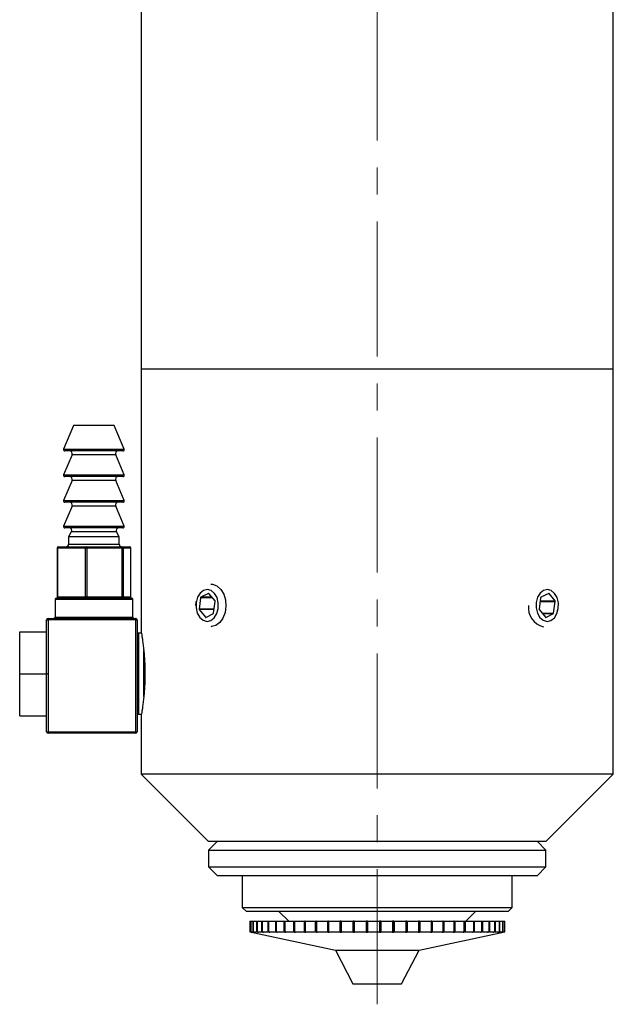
# Model space of a CAD drawing. Header units: inches. Extents: x 0.9 to 20.1, y 0.3 to 16.1.
# Tile 4 of 6: x 16.9 to 19.1, y 4.6 to 8.2. Entities that reach past the tile are written whole.
import ezdxf

# ---------------------------------------------------------------- set-up
doc = ezdxf.new("R2010")
doc.units = ezdxf.units.IN
doc.header["$MEASUREMENT"] = 0
doc.linetypes.add('CENTERX2', pattern=[0.8, 0.5, -0.1, 0.1, -0.1])

msp = doc.modelspace()

# ---------------------------------------------------------------- linework, layer by layer
at = {"color": 7, "linetype": 'CENTERX2', "lineweight": 18}
msp.add_line((18.1891, 4.5845), (18.1891, 11.9538), dxfattribs=at)
at = {"color": 7, "linetype": 'Continuous', "lineweight": 25}
for p, q in [((17.3141, 8.5333), (17.3141, 6.9371)), ((19.0641, 6.9371), (19.0641, 8.5333)), ((17.3141, 6.9371), (17.3141, 5.9654)), ((19.0641, 6.9371), (17.3141, 6.9371)), ((19.0641, 5.4371), (19.0641, 6.9371)), ((17.0641, 6.7291), (17.0269, 6.641)), ((17.2141, 6.7291), (17.0641, 6.7291)), ((17.2514, 6.641), (17.2141, 6.7291)), ((17.0583, 6.6202), (17.0269, 6.546)), ((17.2468, 6.6341), (17.0315, 6.6341)), ((17.2514, 6.546), (17.22, 6.6202)), ((17.2468, 6.5391), (17.0315, 6.5391)), ((17.0583, 6.5252), (17.0269, 6.451)), ((17.2514, 6.451), (17.22, 6.5252)), ((17.0583, 6.4302), (17.0269, 6.356)), ((17.2468, 6.4441), (17.0315, 6.4441)), ((17.2514, 6.356), (17.22, 6.4302)), ((17.2468, 6.3491), (17.0315, 6.3491)), ((17.0555, 6.3341), (17.0454, 6.3164)), ((17.0454, 6.3164), (17.0454, 6.2891)), ((17.2329, 6.3164), (17.0454, 6.3164)), ((17.2329, 6.3164), (17.2227, 6.3341)), ((17.2329, 6.2891), (17.2329, 6.3164)), ((17.0025, 6.2741), (17.0025, 6.0941)), ((17.1076, 6.2741), (17.0042, 6.2741)), ((17.0042, 6.2741), (17.0042, 6.0941)), ((17.0075, 6.2791), (17.111, 6.2791)), ((17.1076, 6.0941), (17.1076, 6.2741)), ((17.1125, 6.2741), (17.1076, 6.2741)), ((17.111, 6.2791), (17.2425, 6.2791)), ((17.1125, 6.2741), (17.1125, 6.0941)), ((17.2441, 6.2741), (17.1125, 6.2741)), ((17.2425, 6.2791), (17.2707, 6.2791)), ((17.2441, 6.0941), (17.2441, 6.2741)), ((17.2474, 6.2741), (17.2441, 6.2741)), ((17.2474, 6.2741), (17.2474, 6.0941)), ((17.2756, 6.2741), (17.2474, 6.2741)), ((17.2756, 6.0941), (17.2756, 6.2741)), ((17.2757, 6.0941), (17.2757, 6.2741)), ((17.0042, 6.0941), (17.1076, 6.0941)), ((17.1125, 6.0941), (17.1076, 6.0941)), ((17.1125, 6.0941), (17.2441, 6.0941)), ((17.2474, 6.0941), (17.2441, 6.0941)), ((17.2474, 6.0941), (17.2756, 6.0941)), ((17.5643, 6.1064), (17.5354, 6.0922)), ((17.5882, 6.0785), (17.5657, 6.106)), ((18.8246, 6.1064), (18.7957, 6.0922)), ((18.8484, 6.0785), (18.8259, 6.106)), ((16.9951, 6.0841), (16.9951, 6.0191)), ((17.0001, 6.0891), (17.2781, 6.0891)), ((17.2831, 6.0191), (17.2831, 6.0841)), ((17.5172, 6.0621), (17.5182, 6.0769)), ((17.5345, 6.0907), (17.5288, 6.0483)), ((17.5827, 6.0331), (17.5886, 6.0766)), ((18.7948, 6.0907), (18.789, 6.0483)), ((18.843, 6.0331), (18.8489, 6.0766)), ((17.5292, 6.0464), (17.5523, 6.0182)), ((17.5537, 6.0178), (17.5818, 6.0316)), ((18.7895, 6.0464), (18.8126, 6.0182)), ((18.814, 6.0178), (18.8421, 6.0316)), ((16.9641, 5.8116), (16.9641, 6.0091)), ((16.9641, 6.0091), (16.9691, 6.0091)), ((16.9691, 6.0141), (17.2941, 6.0141)), ((16.9691, 6.0091), (16.9691, 6.0141)), ((16.9691, 6.0091), (16.9691, 5.5941)), ((17.2941, 6.0091), (16.9691, 6.0091)), ((17.2941, 6.0141), (17.2941, 6.0091)), ((17.2941, 5.5941), (17.2941, 6.0091)), ((17.2941, 6.0091), (17.2991, 6.0091)), ((17.2991, 6.0091), (17.2991, 5.5941)), ((16.8641, 5.8091), (16.8641, 5.9646)), ((16.8641, 5.9646), (16.9641, 5.9646)), ((17.3153, 5.9591), (17.3041, 5.9591)), ((16.8641, 5.8091), (16.9644, 5.8091)), ((16.8641, 5.6536), (16.8641, 5.8091)), ((16.9641, 5.5941), (16.9641, 5.8065)), ((16.8641, 5.6536), (16.9641, 5.6536)), ((17.3041, 5.6591), (17.3153, 5.6591)), ((17.3141, 5.6531), (17.3141, 5.4371)), ((16.9641, 5.5941), (16.9691, 5.5941)), ((16.9691, 5.5891), (16.9691, 5.5941)), ((16.9691, 5.5941), (17.2941, 5.5941)), ((17.2941, 5.5891), (16.9691, 5.5891)), ((17.2941, 5.5941), (17.2941, 5.5891)), ((17.2941, 5.5941), (17.2991, 5.5941)), ((17.3141, 5.4371), (17.5641, 5.1871)), ((19.0641, 5.4371), (17.3141, 5.4371)), ((18.8141, 5.1871), (19.0641, 5.4371)), ((17.5954, 5.1871), (17.5641, 5.1558)), ((18.8141, 5.1871), (17.5641, 5.1871)), ((18.8141, 5.1558), (18.7829, 5.1871)), ((17.5641, 5.1558), (17.5641, 5.0933)), ((17.5641, 5.1558), (18.3745, 5.1558)), ((18.3745, 5.1558), (18.8141, 5.1558)), ((18.8141, 5.0933), (18.8141, 5.1558)), ((17.5641, 5.0933), (17.5954, 5.0621)), ((17.5641, 5.0933), (18.3745, 5.0933)), ((18.3745, 5.0933), (18.8141, 5.0933)), ((18.7829, 5.0621), (18.8141, 5.0933)), ((17.5954, 5.0621), (18.3652, 5.0621)), ((17.6891, 5.0621), (17.6891, 4.9431)), ((18.3652, 5.0621), (18.7829, 5.0621)), ((18.6891, 4.9431), (18.6891, 5.0621)), ((17.6891, 4.9431), (17.7041, 4.9281)), ((17.6891, 4.9431), (18.5757, 4.9431)), ((18.5641, 4.9281), (17.7041, 4.9281)), ((17.8248, 4.9281), (17.861, 4.8919)), ((18.5173, 4.8919), (18.5535, 4.9281)), ((18.6741, 4.9281), (18.5641, 4.9281)), ((18.5757, 4.9431), (18.6891, 4.9431)), ((18.6741, 4.9281), (18.6891, 4.9431)), ((17.7166, 4.8919), (17.7166, 4.8525)), ((17.7166, 4.8919), (17.7167, 4.8919)), ((17.7167, 4.8919), (17.7167, 4.8525)), ((17.7167, 4.8919), (17.7168, 4.8919)), ((17.7168, 4.8919), (17.7168, 4.8525)), ((17.7168, 4.8919), (17.7201, 4.8919)), ((17.7201, 4.8919), (17.7201, 4.8525)), ((17.7201, 4.8919), (17.7208, 4.8919)), ((17.7208, 4.8919), (17.7208, 4.8525)), ((17.7208, 4.8919), (17.7287, 4.8919)), ((17.7287, 4.8919), (17.7287, 4.8525)), ((17.7287, 4.8919), (17.7298, 4.8919)), ((17.7298, 4.8919), (17.7298, 4.8525)), ((17.7298, 4.8919), (17.7423, 4.8919)), ((17.7423, 4.8919), (17.7423, 4.8525)), ((17.7423, 4.8919), (17.7439, 4.8919)), ((17.7439, 4.8919), (17.7439, 4.8525)), ((17.7439, 4.8919), (17.7608, 4.8919)), ((17.7608, 4.8919), (17.7608, 4.8525)), ((17.7608, 4.8919), (17.7629, 4.8919)), ((17.7629, 4.8919), (17.7629, 4.8525)), ((17.7629, 4.8919), (17.784, 4.8919)), ((17.784, 4.8919), (17.784, 4.8525)), ((17.784, 4.8919), (17.7866, 4.8919)), ((17.7866, 4.8919), (17.7866, 4.8525)), ((17.7866, 4.8919), (17.8116, 4.8919)), ((17.8116, 4.8919), (17.8116, 4.8525)), ((17.8116, 4.8919), (17.8146, 4.8919)), ((17.8146, 4.8919), (17.8146, 4.8525)), ((17.8146, 4.8919), (17.8434, 4.8919)), ((17.8434, 4.8919), (17.8434, 4.8525)), ((17.8434, 4.8919), (17.8468, 4.8919)), ((17.8468, 4.8919), (17.8468, 4.8525)), ((17.8468, 4.8919), (17.8789, 4.8919)), ((17.8789, 4.8919), (17.8789, 4.8525)), ((17.8789, 4.8919), (17.8822, 4.8919)), ((17.8822, 4.8919), (17.8822, 4.8514)), ((17.8827, 4.8919), (17.8822, 4.8919)), ((17.8827, 4.8919), (17.8827, 4.8525)), ((17.8827, 4.8919), (17.9179, 4.8919)), ((17.9179, 4.8919), (17.9179, 4.8525)), ((17.9179, 4.8919), (17.9208, 4.8919)), ((17.9208, 4.8919), (17.9208, 4.8514)), ((17.922, 4.8919), (17.9208, 4.8919)), ((17.922, 4.8919), (17.922, 4.8525)), ((17.922, 4.8919), (17.9598, 4.8919)), ((17.9598, 4.8919), (17.9598, 4.8525)), ((17.9598, 4.8919), (17.9623, 4.8919)), ((17.9623, 4.8919), (17.9623, 4.8514)), ((17.9642, 4.8919), (17.9623, 4.8919)), ((17.9642, 4.8919), (17.9642, 4.8525)), ((17.9642, 4.8919), (18.0043, 4.8919)), ((18.0043, 4.8919), (18.0043, 4.8525)), ((18.0043, 4.8919), (18.0062, 4.8919)), ((18.0062, 4.8919), (18.0062, 4.8514)), ((18.0089, 4.8919), (18.0062, 4.8919)), ((18.0089, 4.8919), (18.0089, 4.8525)), ((18.0089, 4.8919), (18.0507, 4.8919)), ((18.0507, 4.8919), (18.0507, 4.8525)), ((18.0507, 4.8919), (18.0522, 4.8919)), ((18.0522, 4.8919), (18.0522, 4.8514)), ((18.0555, 4.8919), (18.0522, 4.8919)), ((18.0555, 4.8919), (18.0555, 4.8525)), ((18.0555, 4.8919), (18.0987, 4.8919)), ((18.0987, 4.8919), (18.0987, 4.8525)), ((18.0987, 4.8919), (18.0997, 4.8919)), ((18.0997, 4.8919), (18.0997, 4.8514)), ((18.1036, 4.8919), (18.0997, 4.8919)), ((18.1036, 4.8919), (18.1036, 4.8525)), ((18.1036, 4.8919), (18.1477, 4.8919)), ((18.1477, 4.8919), (18.1477, 4.8525)), ((18.1477, 4.8919), (18.1481, 4.8919)), ((18.1481, 4.8919), (18.1481, 4.8514)), ((18.1527, 4.8919), (18.1481, 4.8919)), ((18.1527, 4.8919), (18.1527, 4.8525)), ((18.1527, 4.8919), (18.1971, 4.8919)), ((18.1971, 4.8919), (18.1971, 4.8525)), ((18.202, 4.8919), (18.1971, 4.8919)), ((18.202, 4.8514), (18.202, 4.8919)), ((18.202, 4.8919), (18.2021, 4.8919)), ((18.2021, 4.8919), (18.2021, 4.8525)), ((18.2021, 4.8919), (18.2464, 4.8919)), ((18.2464, 4.8919), (18.2464, 4.8525)), ((18.2508, 4.8919), (18.2464, 4.8919)), ((18.2508, 4.8514), (18.2508, 4.8919)), ((18.2508, 4.8919), (18.2514, 4.8919)), ((18.2514, 4.8919), (18.2514, 4.8525)), ((18.2514, 4.8919), (18.2952, 4.8919)), ((18.2952, 4.8919), (18.2952, 4.8525)), ((18.2989, 4.8919), (18.2952, 4.8919)), ((18.2989, 4.8514), (18.2989, 4.8919)), ((18.2989, 4.8919), (18.3, 4.8919)), ((18.3, 4.8919), (18.3, 4.8525)), ((18.3, 4.8919), (18.3427, 4.8919)), ((18.3427, 4.8919), (18.3427, 4.8525)), ((18.3458, 4.8919), (18.3427, 4.8919)), ((18.3458, 4.8514), (18.3458, 4.8919)), ((18.3458, 4.8919), (18.3474, 4.8919)), ((18.3474, 4.8919), (18.3474, 4.8525)), ((18.3474, 4.8919), (18.3886, 4.8919)), ((18.3886, 4.8919), (18.3886, 4.8525)), ((18.391, 4.8919), (18.3886, 4.8919)), ((18.391, 4.8514), (18.391, 4.8919)), ((18.391, 4.8919), (18.3931, 4.8919)), ((18.3931, 4.8919), (18.3931, 4.8525)), ((18.3931, 4.8919), (18.4323, 4.8919)), ((18.4323, 4.8919), (18.4323, 4.8525)), ((18.434, 4.8919), (18.4323, 4.8919)), ((18.434, 4.8514), (18.434, 4.8919)), ((18.434, 4.8919), (18.4365, 4.8919)), ((18.4365, 4.8919), (18.4365, 4.8525)), ((18.4365, 4.8919), (18.4733, 4.8919)), ((18.4733, 4.8919), (18.4733, 4.8525)), ((18.4743, 4.8919), (18.4733, 4.8919)), ((18.4743, 4.8514), (18.4743, 4.8919)), ((18.4743, 4.8919), (18.4773, 4.8919)), ((18.4773, 4.8919), (18.4773, 4.8525)), ((18.4773, 4.8919), (18.5112, 4.8919)), ((18.5112, 4.8919), (18.5112, 4.8525)), ((18.5114, 4.8919), (18.5112, 4.8919)), ((18.5114, 4.8514), (18.5114, 4.8919)), ((18.5114, 4.8919), (18.5148, 4.8919)), ((18.5148, 4.8919), (18.5148, 4.8525)), ((18.5148, 4.8919), (18.5456, 4.8919)), ((18.5456, 4.8919), (18.5456, 4.8525)), ((18.5456, 4.8919), (18.5488, 4.8919)), ((18.5488, 4.8919), (18.5488, 4.8525)), ((18.5488, 4.8919), (18.576, 4.8919)), ((18.576, 4.8919), (18.576, 4.8525)), ((18.576, 4.8919), (18.5789, 4.8919)), ((18.5789, 4.8919), (18.5789, 4.8525)), ((18.5789, 4.8919), (18.6023, 4.8919)), ((18.6023, 4.8919), (18.6023, 4.8525)), ((18.6023, 4.8919), (18.6047, 4.8919)), ((18.6047, 4.8919), (18.6047, 4.8525)), ((18.6047, 4.8919), (18.624, 4.8919)), ((18.624, 4.8919), (18.624, 4.8525)), ((18.624, 4.8919), (18.6259, 4.8919)), ((18.6259, 4.8919), (18.6259, 4.8525)), ((18.6259, 4.8919), (18.6409, 4.8919)), ((18.6409, 4.8919), (18.6409, 4.8525)), ((18.6409, 4.8919), (18.6423, 4.8919)), ((18.6423, 4.8919), (18.6423, 4.8525)), ((18.6423, 4.8919), (18.6529, 4.8919)), ((18.6529, 4.8919), (18.6529, 4.8525)), ((18.6529, 4.8919), (18.6538, 4.8919)), ((18.6538, 4.8919), (18.6538, 4.8525)), ((18.6538, 4.8919), (18.6598, 4.8919)), ((18.6598, 4.8919), (18.6598, 4.8525)), ((18.6598, 4.8919), (18.6602, 4.8919)), ((18.6602, 4.8919), (18.6602, 4.8525)), ((18.6602, 4.8919), (18.6616, 4.8919)), ((18.6616, 4.8525), (18.6616, 4.8919)), ((17.7166, 4.8525), (18.0341, 4.7852)), ((17.7166, 4.8525), (17.7167, 4.8525)), ((17.7217, 4.8514), (17.7167, 4.8525)), ((17.7168, 4.8525), (17.7218, 4.8514)), ((17.7168, 4.8525), (17.7201, 4.8525)), ((17.7251, 4.8514), (17.7201, 4.8525)), ((17.7208, 4.8525), (17.7257, 4.8514)), ((17.7208, 4.8525), (17.7287, 4.8525)), ((17.7217, 4.8515), (17.7217, 4.8514)), ((17.7217, 4.8514), (17.7218, 4.8514)), ((17.7251, 4.8516), (17.7251, 4.8514)), ((17.7251, 4.8514), (17.7257, 4.8514)), ((17.7336, 4.8514), (17.7287, 4.8525)), ((17.7298, 4.8525), (17.7347, 4.8514)), ((17.7298, 4.8525), (17.7423, 4.8525)), ((17.7336, 4.8517), (17.7336, 4.8514)), ((17.7336, 4.8514), (17.7347, 4.8514)), ((17.747, 4.8514), (17.7423, 4.8525)), ((17.7439, 4.8525), (17.7486, 4.8514)), ((17.7439, 4.8525), (17.7608, 4.8525)), ((17.747, 4.8518), (17.747, 4.8514)), ((17.747, 4.8514), (17.7486, 4.8514)), ((17.7653, 4.8514), (17.7608, 4.8525)), ((17.7629, 4.8525), (17.7674, 4.8514)), ((17.7629, 4.8525), (17.784, 4.8525)), ((17.7653, 4.8519), (17.7653, 4.8514)), ((17.7653, 4.8514), (17.7674, 4.8514)), ((17.7883, 4.8514), (17.784, 4.8525)), ((17.7866, 4.8525), (17.7908, 4.8514)), ((17.7866, 4.8525), (17.8116, 4.8525)), ((17.7883, 4.8521), (17.7883, 4.8514)), ((17.7883, 4.8514), (17.7908, 4.8514)), ((17.8156, 4.8514), (17.8116, 4.8525)), ((17.8146, 4.8525), (17.8186, 4.8514)), ((17.8146, 4.8525), (17.8434, 4.8525)), ((17.8156, 4.8522), (17.8156, 4.8514)), ((17.8156, 4.8514), (17.8186, 4.8514)), ((17.847, 4.8514), (17.8434, 4.8525)), ((17.8468, 4.8525), (17.8505, 4.8514)), ((17.8468, 4.8525), (17.8789, 4.8525)), ((17.847, 4.8524), (17.847, 4.8514)), ((17.8822, 4.8514), (17.8789, 4.8525)), ((17.8822, 4.8514), (17.886, 4.8514)), ((17.8827, 4.8525), (17.886, 4.8514)), ((17.8827, 4.8525), (17.9179, 4.8525)), ((17.9208, 4.8514), (17.9179, 4.8525)), ((17.9208, 4.8514), (17.9249, 4.8514)), ((17.922, 4.8525), (17.9249, 4.8514)), ((17.922, 4.8525), (17.9598, 4.8525)), ((17.9623, 4.8514), (17.9598, 4.8525)), ((17.9623, 4.8514), (17.9666, 4.8514)), ((17.9642, 4.8525), (17.9666, 4.8514)), ((17.9642, 4.8525), (18.0043, 4.8525)), ((18.0062, 4.8514), (18.0043, 4.8525)), ((18.0062, 4.8514), (18.0108, 4.8514)), ((18.0089, 4.8525), (18.0108, 4.8514)), ((18.0089, 4.8525), (18.0507, 4.8525)), ((18.0522, 4.8514), (18.0507, 4.8525)), ((18.0522, 4.8514), (18.057, 4.8514)), ((18.0555, 4.8525), (18.057, 4.8514)), ((18.0555, 4.8525), (18.0987, 4.8525)), ((18.0997, 4.8514), (18.0987, 4.8525)), ((18.0997, 4.8514), (18.1046, 4.8514)), ((18.1036, 4.8525), (18.1046, 4.8514)), ((18.1036, 4.8525), (18.1477, 4.8525)), ((18.1481, 4.8514), (18.1477, 4.8525)), ((18.1481, 4.8514), (18.1531, 4.8514)), ((18.1527, 4.8525), (18.1531, 4.8514)), ((18.1527, 4.8525), (18.1971, 4.8525)), ((18.197, 4.8514), (18.1971, 4.8525)), ((18.197, 4.8514), (18.202, 4.8514)), ((18.2021, 4.8525), (18.202, 4.8514)), ((18.2021, 4.8525), (18.2464, 4.8525)), ((18.2458, 4.8514), (18.2464, 4.8525)), ((18.2458, 4.8514), (18.2508, 4.8514)), ((18.2514, 4.8525), (18.2508, 4.8514)), ((18.2514, 4.8525), (18.2952, 4.8525)), ((18.294, 4.8514), (18.2952, 4.8525)), ((18.294, 4.8514), (18.2989, 4.8514)), ((18.3, 4.8525), (18.2989, 4.8514)), ((18.3, 4.8525), (18.3427, 4.8525)), ((18.3411, 4.8514), (18.3427, 4.8525)), ((18.3411, 4.8514), (18.3458, 4.8514)), ((18.3441, 4.7852), (18.6616, 4.8525)), ((18.3474, 4.8525), (18.3458, 4.8514)), ((18.3474, 4.8525), (18.3886, 4.8525)), ((18.3865, 4.8514), (18.3886, 4.8525)), ((18.3865, 4.8514), (18.391, 4.8514)), ((18.3931, 4.8525), (18.391, 4.8514)), ((18.3931, 4.8525), (18.4323, 4.8525)), ((18.4297, 4.8514), (18.4323, 4.8525)), ((18.4297, 4.8514), (18.434, 4.8514)), ((18.4365, 4.8525), (18.434, 4.8514)), ((18.4365, 4.8525), (18.4733, 4.8525)), ((18.4703, 4.8514), (18.4733, 4.8525)), ((18.4703, 4.8514), (18.4743, 4.8514)), ((18.4773, 4.8525), (18.4743, 4.8514)), ((18.4773, 4.8525), (18.5112, 4.8525)), ((18.5078, 4.8514), (18.5112, 4.8525)), ((18.5148, 4.8525), (18.5114, 4.8514)), ((18.5148, 4.8525), (18.5456, 4.8525)), ((18.5418, 4.8514), (18.5456, 4.8525)), ((18.5418, 4.8514), (18.5451, 4.8514)), ((18.5488, 4.8525), (18.5451, 4.8514)), ((18.5451, 4.8514), (18.5451, 4.8523)), ((18.5488, 4.8525), (18.576, 4.8525)), ((18.5719, 4.8514), (18.576, 4.8525)), ((18.5719, 4.8514), (18.5748, 4.8514)), ((18.5789, 4.8525), (18.5748, 4.8514)), ((18.5748, 4.8514), (18.5748, 4.8522)), ((18.5789, 4.8525), (18.6023, 4.8525)), ((18.5979, 4.8514), (18.6023, 4.8525)), ((18.5979, 4.8514), (18.6003, 4.8514)), ((18.6047, 4.8525), (18.6003, 4.8514)), ((18.6003, 4.8514), (18.6003, 4.852)), ((18.6047, 4.8525), (18.624, 4.8525)), ((18.6194, 4.8514), (18.624, 4.8525)), ((18.6194, 4.8514), (18.6213, 4.8514)), ((18.6259, 4.8525), (18.6213, 4.8514)), ((18.6213, 4.8514), (18.6213, 4.8519)), ((18.6259, 4.8525), (18.6409, 4.8525)), ((18.6361, 4.8514), (18.6409, 4.8525)), ((18.6361, 4.8514), (18.6376, 4.8514)), ((18.6423, 4.8525), (18.6376, 4.8514)), ((18.6376, 4.8514), (18.6376, 4.8518)), ((18.6423, 4.8525), (18.6529, 4.8525)), ((18.648, 4.8514), (18.6529, 4.8525)), ((18.648, 4.8514), (18.6489, 4.8514)), ((18.6538, 4.8525), (18.6489, 4.8514)), ((18.6489, 4.8514), (18.6489, 4.8516)), ((18.6538, 4.8525), (18.6598, 4.8525)), ((18.6548, 4.8514), (18.6598, 4.8525)), ((18.6548, 4.8514), (18.6553, 4.8514)), ((18.6602, 4.8525), (18.6553, 4.8514)), ((18.6553, 4.8514), (18.6553, 4.8515)), ((18.6602, 4.8525), (18.6616, 4.8525)), ((18.0341, 4.7852), (18.0991, 4.6602)), ((18.0341, 4.7852), (18.3441, 4.7852)), ((18.2791, 4.6602), (18.3441, 4.7852)), ((18.0991, 4.6602), (18.2791, 4.6602))]:
    msp.add_line(p, q, dxfattribs=at)
at = {"color": 8, "linetype": 'Continuous', "lineweight": 25}
for p, q in [((17.0269, 6.641), (17.2229, 6.641)), ((17.2229, 6.641), (17.2514, 6.641)), ((17.22, 6.6202), (17.0583, 6.6202)), ((17.0269, 6.546), (17.2229, 6.546)), ((17.2229, 6.546), (17.2514, 6.546)), ((17.22, 6.5252), (17.0583, 6.5252)), ((17.0269, 6.451), (17.2229, 6.451)), ((17.22, 6.4302), (17.0583, 6.4302)), ((17.2229, 6.451), (17.2514, 6.451)), ((17.0269, 6.356), (17.2229, 6.356)), ((17.2229, 6.356), (17.2514, 6.356)), ((17.2227, 6.3341), (17.0555, 6.3341)), ((17.0042, 6.2741), (17.0025, 6.2741)), ((17.0454, 6.2891), (17.2091, 6.2891)), ((17.2091, 6.2891), (17.2329, 6.2891)), ((17.2757, 6.2741), (17.2756, 6.2741)), ((17.0042, 6.0941), (17.0025, 6.0941)), ((17.2757, 6.0941), (17.2756, 6.0941)), ((17.5769, 6.0922), (17.5354, 6.0922)), ((17.5652, 6.1064), (17.5643, 6.1064)), ((18.8238, 6.106), (18.8259, 6.106)), ((17.2831, 6.0841), (16.9951, 6.0841)), ((17.5782, 6.0907), (17.5345, 6.0907)), ((18.7929, 6.0766), (18.8489, 6.0766)), ((18.7931, 6.0785), (18.8484, 6.0785)), ((16.9951, 6.0191), (17.2831, 6.0191)), ((17.5848, 6.0483), (17.5288, 6.0483)), ((17.5845, 6.0464), (17.5292, 6.0464)), ((17.5545, 6.0182), (17.5523, 6.0182)), ((18.8004, 6.0331), (18.843, 6.0331)), ((18.8016, 6.0316), (18.8421, 6.0316)), ((18.8131, 6.0178), (18.814, 6.0178)), ((17.3041, 5.9591), (17.3041, 5.6591)), ((17.3241, 5.7242), (17.3241, 5.8947))]:
    msp.add_line(p, q, dxfattribs=at)
at = {"color": 7, "linetype": 'Continuous', "lineweight": 25, "flags": 128}
for points in [[(17.111, 6.2791), (17.1113, 6.279), (17.1116, 6.2787), (17.1118, 6.2782), (17.1121, 6.2776), (17.1123, 6.2769), (17.1124, 6.276), (17.1125, 6.2751), (17.1125, 6.2741)], [(17.2425, 6.2791), (17.2428, 6.279), (17.2431, 6.2787), (17.2434, 6.2782), (17.2436, 6.2776), (17.2438, 6.2769), (17.244, 6.276), (17.2441, 6.2751), (17.2441, 6.2741)], [(17.5729, 6.1408), (17.5793, 6.1403), (17.5953, 6.1342), (17.6093, 6.1216), (17.6201, 6.1038), (17.6267, 6.0823), (17.6286, 6.0589), (17.6254, 6.0359), (17.6176, 6.0152), (17.6059, 5.9986), (17.5912, 5.9877), (17.5749, 5.9834), (17.5729, 5.9833)], [(17.1125, 6.0941), (17.1125, 6.0931), (17.1124, 6.0922), (17.1123, 6.0913), (17.1121, 6.0905), (17.1118, 6.0899), (17.1116, 6.0895), (17.1113, 6.0892), (17.111, 6.0891)], [(17.2441, 6.0941), (17.2441, 6.0931), (17.244, 6.0922), (17.2438, 6.0913), (17.2436, 6.0905), (17.2434, 6.0899), (17.2431, 6.0895), (17.2428, 6.0892), (17.2425, 6.0891)], [(17.518, 6.0732), (17.5178, 6.0527), (17.5225, 6.0333), (17.5317, 6.0174), (17.5441, 6.0069), (17.5584, 6.003), (17.5727, 6.0063), (17.5854, 6.0163), (17.5949, 6.0318), (17.6, 6.051), (17.6002, 6.0715), (17.5955, 6.0908), (17.5863, 6.1067), (17.5739, 6.1173), (17.5596, 6.1211), (17.5453, 6.1179), (17.5326, 6.1079), (17.5232, 6.0924), (17.518, 6.0732)], [(18.7782, 6.0732), (18.778, 6.0527), (18.7828, 6.0333), (18.7919, 6.0174), (18.8044, 6.0069), (18.8186, 6.003), (18.833, 6.0063), (18.8456, 6.0163), (18.8551, 6.0318), (18.8603, 6.051), (18.8605, 6.0715), (18.8557, 6.0908), (18.8466, 6.1067), (18.8341, 6.1173), (18.8199, 6.1211), (18.8056, 6.1179), (18.7929, 6.1079), (18.7834, 6.0924), (18.7782, 6.0732)]]:
    msp.add_lwpolyline(points, dxfattribs=at)
at = {"color": 7, "linetype": 'Continuous', "lineweight": 25}
for centre, radius, start, end in [((17.0315, 6.6391), 0.005, 157.0723, 270), ((17.2468, 6.6391), 0.005, 270, 22.9277), ((17.049, 6.6241), 0.01, 337.0723, 90), ((17.2292, 6.6241), 0.01, 90, 202.9277), ((17.0315, 6.5441), 0.005, 157.0723, 270), ((17.049, 6.5291), 0.01, 337.0723, 90), ((17.2292, 6.5291), 0.01, 90, 202.9277), ((17.2468, 6.5441), 0.005, 270, 22.9277), ((17.0315, 6.4491), 0.005, 157.0723, 270), ((17.049, 6.4341), 0.01, 337.0723, 90), ((17.2292, 6.4341), 0.01, 90, 202.9277), ((17.2468, 6.4491), 0.005, 270, 22.9277), ((17.0315, 6.3541), 0.005, 157.0723, 270), ((17.0469, 6.3391), 0.01, 330.1419, 90), ((17.2314, 6.3391), 0.01, 90, 209.8581), ((17.2468, 6.3541), 0.005, 270, 22.9277), ((17.0075, 6.2741), 0.005, 90, 180), ((17.0086, 6.2748), 0.00443, 103.6559, 189.0421), ((17.0354, 6.2891), 0.01, 270, 0), ((17.112, 6.2748), 0.00443, 103.6559, 189.0421), ((17.2429, 6.2891), 0.01, 180, 270), ((17.2425, 6.2741), 0.00495, 359.4013, 89.3886), ((17.2707, 6.2741), 0.005, 0, 90), ((17.2707, 6.2741), 0.00495, 359.4013, 89.3886), ((17.0075, 6.0941), 0.005, 180, 270), ((17.0086, 6.0934), 0.00443, 170.9579, 256.3441), ((17.112, 6.0934), 0.00443, 170.9579, 256.3441), ((17.2425, 6.094), 0.00495, 270.6114, 0.5987), ((17.2707, 6.0941), 0.005, 270, 0), ((17.2707, 6.094), 0.00495, 270.6114, 0.5987), ((17.5364, 6.0906), 0.0019, 121.2511, 175.8647), ((17.5648, 6.1054), 0.0011, 34.9132, 114.758), ((18.7967, 6.0906), 0.0019, 121.2511, 175.8647), ((18.825, 6.1054), 0.0011, 34.9132, 114.758), ((17.0001, 6.0841), 0.005, 90, 180), ((17.2781, 6.0841), 0.005, 0, 90), ((17.5862, 6.077), 0.00247, 351.0012, 36.5924), ((18.8206, 6.0532), 0.0715, 172.8538, 257.675), ((18.8464, 6.077), 0.00247, 351.0012, 36.5924), ((16.9901, 6.0191), 0.005, 270, 360), ((17.2881, 6.0191), 0.005, 180, 270), ((17.5312, 6.0479), 0.00247, 171.0012, 216.5924), ((17.5533, 6.0188), 0.0011, 214.9132, 294.758), ((17.5808, 6.0332), 0.0019, 301.2511, 355.8647), ((18.7915, 6.0479), 0.00247, 171.0012, 216.5924), ((18.8135, 6.0188), 0.0011, 214.9132, 294.758), ((18.8411, 6.0332), 0.0019, 301.2511, 355.8647), ((16.9691, 6.0091), 0.005, 90, 180), ((17.2941, 6.0091), 0.005, 0, 90), ((17.3041, 5.9641), 0.005, 180, 270), ((17.3041, 5.6541), 0.005, 90, 180), ((16.9691, 5.5941), 0.005, 180, 270), ((17.2941, 5.5941), 0.005, 270, 0)]:
    msp.add_arc(centre, radius, start, end, dxfattribs=at)
for centre, start_param, end_param in [((16.9691, 5.8116), 1.570796, 1.871002), ((16.9691, 5.8065), 1.270591, 1.570796)]:
    msp.add_ellipse(centre, major_axis=(0, 0.00866), ratio=0.57735, start_param=start_param, end_param=end_param, dxfattribs=at)
for points, knots in [([(17.3142, 5.9654), (17.3142, 5.9651), (17.3143, 5.9646), (17.3154, 5.9584), (17.3171, 5.9482), (17.3192, 5.9342), (17.3216, 5.9166), (17.324, 5.8959), (17.326, 5.8725), (17.3278, 5.8436), (17.3281, 5.8219), (17.3282, 5.8091)], [0, 0, 0, 0, 0.0952825, 0.2027253, 0.307021, 0.4142658, 0.51993, 0.628609, 0.7350575, 0.8446509, 1, 1, 1, 1]), ([(17.3282, 5.8091), (17.3282, 5.8005), (17.328, 5.783), (17.3268, 5.7577), (17.325, 5.7337), (17.3229, 5.7119), (17.3204, 5.6925), (17.3181, 5.6766), (17.3161, 5.6641), (17.3148, 5.6562), (17.3141, 5.6525), (17.3142, 5.653), (17.3142, 5.6531)], [0, 0, 0, 0, 0.104679, 0.212424, 0.317094, 0.424743, 0.530467, 0.639214, 0.745615, 0.855165, 0.960426, 1, 1, 1, 1]), ([(17.847, 4.8514), (17.8476, 4.8514), (17.8487, 4.8514), (17.8499, 4.8514), (17.8505, 4.8514)], [0, 0, 0, 0, 0.498331, 1, 1, 1, 1]), ([(18.5078, 4.8514), (18.5084, 4.8514), (18.5096, 4.8514), (18.5108, 4.8514), (18.5114, 4.8514)], [0, 0, 0, 0, 0.498331, 1, 1, 1, 1])]:
    msp.add_open_spline(points, degree=3, knots=knots, dxfattribs=at)

doc.saveas('drawing.dxf')
